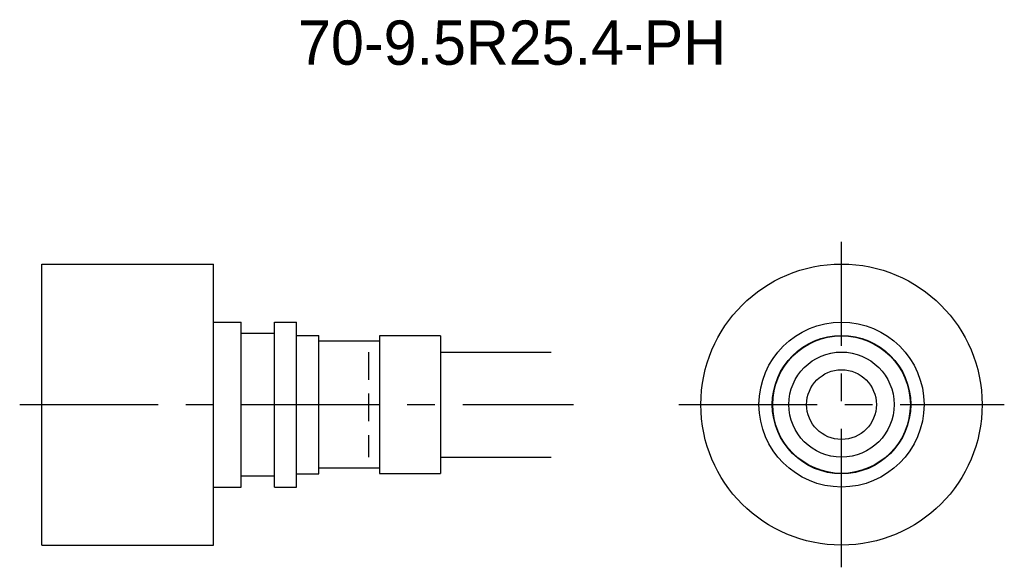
# Model space of a CAD drawing. Extents: x 0 to 88.9, y -2 to 47.5.
import ezdxf
from ezdxf.enums import TextEntityAlignment as Align

# ---------------------------------------------------------------- set-up
doc = ezdxf.new("R2010")
doc.units = 0
doc.header["$LTSCALE"] = 10
doc.linetypes.add('CENTER', pattern=[2, 1.25, -0.25, 0.25, -0.25])
doc.linetypes.add('HIDDEN', pattern=[0.375, 0.25, -0.125])
doc.layers.get('0').update_dxf_attribs({"linetype": 'CONTINUOUS'})
for name, color, linetype in [('HOJO', 4, 'CONTINUOUS'), ('L-CENTER', 1, 'CENTER'), ('L-HIDDEN', 3, 'HIDDEN')]:
    doc.layers.add(name, color=color, linetype=linetype)

msp = doc.modelspace()

# ---------------------------------------------------------------- linework, layer by layer
for p, q in [((1.995, 0), (1.995, 25.4)), ((1.995, 25.4), (17.495, 25.4)), ((17.495, 0), (17.495, 25.4)), ((17.495, 20.15), (19.995, 20.15)), ((19.995, 5.25), (19.995, 20.15)), ((22.995, 5.25), (22.995, 20.15)), ((22.995, 20.15), (24.995, 20.15)), ((24.995, 5.25), (24.995, 20.15)), ((19.995, 19.15), (22.995, 19.15)), ((24.995, 18.95), (26.995, 18.95)), ((26.995, 6.45), (26.995, 18.95)), ((37.995, 18.915), (32.495, 18.915)), ((32.495, 18.915), (32.495, 6.485)), ((37.995, 18.915), (37.995, 6.485)), ((32.495, 18.44), (26.995, 18.44)), ((19.995, 6.25), (22.995, 6.25)), ((24.995, 6.45), (26.995, 6.45)), ((32.495, 6.96), (26.995, 6.96)), ((32.495, 6.485), (37.995, 6.485)), ((17.495, 5.25), (19.995, 5.25)), ((22.995, 5.25), (24.995, 5.25)), ((1.995, 0), (17.495, 0))]:
    msp.add_line(p, q)
for radius in [12.7, 7.45, 6.25, 6.215, 4.75, 3.15]:
    msp.add_circle((74.2, 12.7), radius)
at = {"layer": 'HOJO'}
for p, q in [((37.995, 17.45), (47.995, 17.45)), ((37.995, 7.95), (47.995, 7.95))]:
    msp.add_line(p, q, dxfattribs=at)
at = {"layer": 'L-CENTER'}
for p, q in [((74.2, -2), (74.2, 27.4)), ((-0.005, 12.7), (49.995, 12.7)), ((59.5, 12.7), (88.9, 12.7))]:
    msp.add_line(p, q, dxfattribs=at)
at = {"layer": 'L-HIDDEN'}
msp.add_line((31.495, 17.44), (31.495, 7.96), dxfattribs=at)

# ---------------------------------------------------------------- texts
at = {"layer": 'HOJO'}
msp.add_text('70-9.5R25.4-PH', height=4, dxfattribs=at).set_placement((44.45, 45.4), align=Align.MIDDLE_CENTER)

doc.saveas('drawing.dxf')
